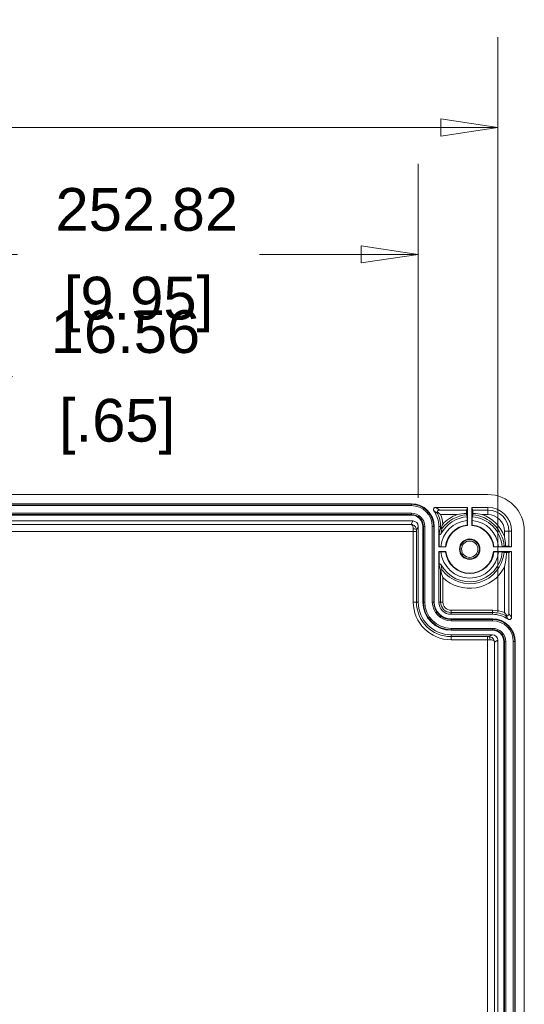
# Model space of a CAD drawing. Header units: millimetres. Extents: x 32 to 1714, y 32 to 1317.
# Tile 17 of 28: x 940 to 1051, y 248 to 464. Entities that reach past the tile are written whole.
import ezdxf

# ---------------------------------------------------------------- set-up
doc = ezdxf.new("R2010")
doc.units = ezdxf.units.MM
doc.header["$LTSCALE"] = 6.25
for name, color, linetype, lineweight in [('Dimension (ANSI)', 7, 'Continuous', 9), ('Visible (ANSI)', 7, 'Continuous', 9), ('Visible Narrow (ANSI)', 7, 'Continuous', 9)]:
    doc.layers.add(name, color=color, linetype=linetype, lineweight=lineweight)
doc.styles.add('Note Text (ANSI)', font='arial.ttf')
doc.dimstyles.new('Default - mm_inch (ANSI)', dxfattribs={"dimscale": 6.25, "dimtxt": 1.5, "dimasz": 2, "dimexe": 3.175, "dimexo": 1, "dimgap": 0.8, "dimtad": 0, "dimtih": 1, "dimtoh": 1, "dimrnd": 1e-08, "dimzin": 4, "dimdsep": 46, "dimtxsty": 'Note Text (ANSI)', "dimblk": 'Filled-1', "dimcen": 0.09, "dimdle": 10, "dimclrd": 256, "dimclre": 256, "dimclrt": 256, "dimadec": 1, "dimazin": 0, "dimtfac": 1.333333, "dimtofl": 0, "dimtmove": 0, "dimatfit": 3, "dimfxl": 1, "dimtolj": 1, "dimtzin": 0, "dimlwd": -1, "dimlwe": -1, "dimarcsym": 0})

# ---------------------------------------------------------------- blocks, each defined once
blk = doc.blocks.new('Filled-1')
at = {"color": 0}
for p, q in [((0, 0), (-1, 0.15)), ((-1, 0.15), (-1, -0.15)), ((-1, 0), (0, 0)), ((-1, -0.15), (0, 0))]:
    blk.add_line(p, q, dxfattribs=at)
at = {"color": 0, "flags": 128}
blk.add_lwpolyline([(-1, -0.15), (0, 0), (-1, 0.15), (-1, -0.15)], dxfattribs=at)
at = {"color": 0}
blk.add_solid([(-1, -0.15), (0, 0), (-1, 0.15), (-1, -0.15)], dxfattribs=at)
blk = doc.blocks.new('*D31')
at = {"layer": 'Defpoints', "color": 0, "transparency": 16777216}
for p in [(1044.75, 440.56), (757, 328.15), (1044.75, 328.15)]:
    blk.add_point(p, dxfattribs=at)
at = {"layer": 'Dimension (ANSI)', "transparency": 16777216}
for p, q in [((757, 334.4), (757, 460.4)), ((1044.75, 334.4), (1044.75, 460.4)), ((769.5, 440.56), (841.25, 440.56)), ((1032.25, 440.56), (894.42, 440.56))]:
    blk.add_line(p, q, dxfattribs=at)
at = {"layer": 'Dimension (ANSI)', "transparency": 16777216, "xscale": 12.5, "yscale": 12.5, "zscale": 12.5, "rotation": 180}
blk.add_blockref('Filled-1', (757, 440.56), dxfattribs=at)
at = {"layer": 'Dimension (ANSI)', "transparency": 16777216, "xscale": 12.5, "yscale": 12.5, "zscale": 12.5}
blk.add_blockref('Filled-1', (1044.75, 440.56), dxfattribs=at)
at = {"layer": 'Dimension (ANSI)', "transparency": 16777216, "char_height": 9.375, "attachment_point": 5, "style": 'Note Text (ANSI)'}
for s, insert in [('\\A1; 287.75', (867.83, 450.34)), ('\\A1;[11.33]', (867.83, 429.55))]:
    blk.add_mtext(s, dxfattribs=dict(at, insert=insert))
blk = doc.blocks.new('*D32')
at = {"layer": 'Defpoints', "color": 0, "transparency": 16777216}
for p in [(774.46, 412.75), (774.46, 353.1), (1027.28, 353.1)]:
    blk.add_point(p, dxfattribs=at)
at = {"layer": 'Dimension (ANSI)', "transparency": 16777216}
for p, q in [((774.46, 359.35), (774.46, 432.59)), ((1027.28, 359.35), (1027.28, 432.59)), ((786.96, 412.75), (939.42, 412.75)), ((1014.78, 412.75), (992.43, 412.75))]:
    blk.add_line(p, q, dxfattribs=at)
at = {"layer": 'Dimension (ANSI)', "transparency": 16777216, "xscale": 12.5, "yscale": 12.5, "zscale": 12.5, "rotation": 180}
blk.add_blockref('Filled-1', (774.46, 412.75), dxfattribs=at)
at = {"layer": 'Dimension (ANSI)', "transparency": 16777216, "xscale": 12.5, "yscale": 12.5, "zscale": 12.5}
blk.add_blockref('Filled-1', (1027.28, 412.75), dxfattribs=at)
at = {"layer": 'Dimension (ANSI)', "transparency": 16777216, "char_height": 9.375, "attachment_point": 5, "style": 'Note Text (ANSI)'}
for s, insert in [('\\A1; 252.82', (965.92, 422.54)), ('\\A1;[9.95]', (965.92, 401.74))]:
    blk.add_mtext(s, dxfattribs=dict(at, insert=insert))
blk = doc.blocks.new('*D34')
at = {"layer": 'Defpoints', "color": 0, "transparency": 16777216}
for p in [(909.15, 385.97), (892.59, 351.3), (909.15, 351.3)]:
    blk.add_point(p, dxfattribs=at)
at = {"layer": 'Dimension (ANSI)', "transparency": 16777216}
for p, q in [((892.59, 357.55), (892.59, 405.81)), ((909.15, 357.55), (909.15, 405.81)), ((880.09, 385.97), (867.59, 385.97)), ((921.65, 385.97), (938.32, 385.97))]:
    blk.add_line(p, q, dxfattribs=at)
at = {"layer": 'Dimension (ANSI)', "transparency": 16777216, "xscale": 12.5, "yscale": 12.5, "zscale": 12.5}
blk.add_blockref('Filled-1', (892.59, 385.97), dxfattribs=at)
at = {"layer": 'Dimension (ANSI)', "transparency": 16777216, "xscale": 12.5, "yscale": 12.5, "zscale": 12.5, "rotation": 180}
blk.add_blockref('Filled-1', (909.15, 385.97), dxfattribs=at)
at = {"layer": 'Dimension (ANSI)', "transparency": 16777216, "char_height": 9.375, "attachment_point": 5, "style": 'Note Text (ANSI)'}
for s, insert in [('\\A1; 16.56', (961.23, 395.75)), ('\\A1;[.65]', (961.23, 374.96))]:
    blk.add_mtext(s, dxfattribs=dict(at, insert=insert))

msp = doc.modelspace()

# ---------------------------------------------------------------- linework, layer by layer
at = {"layer": 'Visible (ANSI)'}
for p, q in [((759.1906, 360.0839), (1042.554, 360.0839)), ((912.3465, 358.0884), (1025.7856, 358.0884)), ((1031.1177, 357.2902), (1038.063, 357.2902)), ((1037.867, 356.7023), (1038.063, 357.2902)), ((1038.063, 353.3253), (1038.063, 357.2902)), ((1039.0607, 357.2902), (1039.2567, 356.7023)), ((1039.0607, 357.2902), (1039.0607, 353.3253)), ((1039.0607, 357.2902), (1042.5516, 357.2902)), ((912.1465, 354.297), (1026.0851, 354.297)), ((1025.7856, 355.5941), (912.3465, 355.5941)), ((1038.0107, 354.4187), (1038.0107, 355.2306)), ((1039.113, 355.2306), (1039.113, 354.4187)), ((1027.2823, 353.0997), (1027.2823, 336.532)), ((1028.28, 336.532), (1028.28, 353.0997)), ((1030.7744, 353.0997), (1030.7744, 336.532)), ((1031.7721, 348.6098), (1031.7721, 353.0997)), ((1047.7411, 352.1007), (1047.7411, 348.6098)), ((1050.5348, 352.1031), (1050.5348, 128.6047)), ((1031.8766, 348.662), (1031.8766, 351.5489)), ((1031.7721, 348.6098), (1031.8766, 348.662)), ((1031.7721, 348.6098), (1033.3475, 348.6098)), ((1031.8766, 347.5598), (1031.7721, 347.6121)), ((1033.3475, 347.6121), (1031.7721, 347.6121)), ((1031.7721, 336.532), (1031.7721, 347.6121)), ((1032.2541, 348.662), (1031.8766, 348.662)), ((1032.2541, 347.5598), (1031.8766, 347.5598)), ((1031.8766, 344.673), (1031.8766, 347.5598)), ((1043.7762, 348.6098), (1047.7411, 348.6098)), ((1047.7411, 347.6121), (1043.7762, 347.6121)), ((1044.8696, 348.662), (1045.6815, 348.662)), ((1045.6815, 347.5598), (1044.8696, 347.5598)), ((1047.1532, 348.8058), (1047.7411, 348.6098)), ((1047.7411, 347.6121), (1047.1532, 347.4161)), ((1047.7411, 347.6121), (1047.7411, 333.1837)), ((1043.5506, 333.8381), (1034.4661, 333.8381)), ((1034.4661, 332.8404), (1043.5506, 332.8404)), ((1043.5506, 330.346), (1034.4661, 330.346)), ((1034.4661, 329.3482), (1043.5506, 329.3482)), ((1044.7479, 328.1511), (1044.7479, 152.5568)), ((1046.045, 152.8562), (1046.045, 327.8516)), ((1048.5393, 327.8516), (1048.5393, 152.8562))]:
    msp.add_line(p, q, dxfattribs=at)
for radius in [2.2449, 2.1213, 1.7959]:
    msp.add_circle((1038.5618, 348.1109), radius, dxfattribs=at)
for centre, radius, start, end in [((1025.7856, 353.0997), 4.9887, 0, 90), ((1025.7856, 353.0997), 5.9865, 0, 34.696872), ((1042.5516, 352.1007), 5.1895, 0, 90), ((1025.7856, 353.0997), 2.4944, 0, 90), ((1038.5618, 348.1109), 7.141, 94.426298, 152.072816), ((1038.5618, 348.1109), 7.141, 4.426298, 85.573702), ((1038.5618, 348.1109), 5.2382, 95.465024, 174.534976), ((1038.5618, 348.1109), 5.2382, 5.465024, 84.534976), ((1038.5618, 348.1109), 7.141, 207.927184, 355.573702), ((1038.5618, 348.1109), 5.2382, 185.465024, 354.534976), ((1034.4661, 336.532), 7.1838, 180, 270), ((1034.4661, 336.532), 6.1861, 180, 270), ((1034.4661, 336.532), 3.6917, 180, 270), ((1034.4661, 336.532), 2.6939, 180, 270), ((1043.5506, 327.8516), 5.9865, 55.303128, 90), ((1043.5506, 327.8516), 4.9887, 0, 90), ((1043.5506, 327.8516), 2.4944, 0, 90)]:
    msp.add_arc(centre, radius, start, end, dxfattribs=at)
for centre, major_axis, ratio, start_param, end_param in [((1042.5516, 352.1007), (5.6458, 5.6458), 0.99969546, 5.49793944, 7.06843118), ((1037.867, 355.7046), (0, -0.9977), 0.00436335, 3.15468256, 4.44229144), ((1039.2566, 355.7046), (0, 0.9977), 0.00436335, 4.98248652, 6.2700954), ((1026.0849, 353.0995), (0.5355, 1.0711), 0.99980964, 5.17608228, 6.74672631), ((1046.1555, 348.8057), (-0.9977, 0), 0.00436335, 3.15468256, 4.44229144), ((1046.1555, 347.4161), (0.9977, 0), 0.00436335, 5.20625802, 6.2700954), ((1043.5504, 328.1509), (1.0711, 0.5355), 0.99980964, 5.81964431, 7.39028833)]:
    msp.add_ellipse(centre, major_axis=major_axis, ratio=ratio, start_param=start_param, end_param=end_param, dxfattribs=at)
for points, knots in [([(1031.1177, 357.2902), (1031.0527, 357.2902), (1030.9884, 357.2775), (1030.8682, 357.2282), (1030.8135, 357.192), (1030.721, 357.1008), (1030.6841, 357.0466), (1030.6333, 356.9271), (1030.6197, 356.8629), (1030.6182, 356.7464), (1030.6255, 356.6951), (1030.6556, 356.5965), (1030.6783, 356.5498), (1030.7076, 356.5074)], [0, 0, 0, 0, 0.019537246, 0.019537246, 0.039068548, 0.039068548, 0.05859604, 0.05859604, 0.078124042, 0.078124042, 0.093623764, 0.093623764, 0.109124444, 0.109124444, 0.109124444, 0.109124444]), ([(1031.4853, 355.9725), (1031.4849, 355.9734), (1031.4844, 355.9743), (1031.456, 356.033), (1031.4391, 356.0973), (1031.4344, 356.2032), (1031.4371, 356.2431), (1031.4452, 356.2836)], [-0.1193716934, -0.1193716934, -0.1193716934, -0.1193716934, -0.1189402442, -0.1189402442, -0.0910640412, -0.0910640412, -0.0752557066, -0.0752557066, -0.0752557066, -0.0752557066]), ([(1031.4452, 356.2836), (1031.4472, 356.2952), (1031.4496, 356.3066), (1031.469, 356.3868), (1031.4996, 356.4508), (1031.5895, 356.5691), (1031.6479, 356.616), (1031.7764, 356.6825), (1031.8483, 356.7004), (1031.9206, 356.7023), (1031.9217, 356.7023), (1031.9227, 356.7023)], [-0.10881007, -0.10881007, -0.10881007, -0.10881007, -0.103763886, -0.103763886, -0.072706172, -0.072706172, -0.037752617, -0.037752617, 0, 0, 0.00054328, 0.00054328, 0.00054328, 0.00054328]), ([(1031.4452, 356.2836), (1031.5511, 356.197), (1031.668, 356.1045), (1031.9048, 355.9137), (1032.0301, 355.8112), (1032.1527, 355.7067), (1032.1539, 355.7057), (1032.1551, 355.7046)], [0.0016335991, 0.0016335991, 0.0016335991, 0.0016335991, 0.0466378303, 0.0466378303, 0.0940484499, 0.0940484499, 0.094527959, 0.094527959, 0.094527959, 0.094527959]), ([(1035.8085, 355.7046), (1035.8119, 355.7053), (1035.8153, 355.706), (1036.4384, 355.8345), (1037.1229, 355.9319), (1037.8629, 355.9709)], [-0.001040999, -0.001040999, -0.001040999, -0.001040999, 0, 0, 0.190269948, 0.190269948, 0.190269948, 0.190269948]), ([(1037.8629, 355.9709), (1037.8629, 355.9693), (1037.8629, 355.9677), (1037.863, 355.9091), (1037.8631, 355.8474), (1037.8635, 355.7601), (1037.8638, 355.7189), (1037.8643, 355.6726), (1037.8646, 355.6582), (1037.8648, 355.6574)], [0.0922894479, 0.0922894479, 0.0922894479, 0.0922894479, 0.0927951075, 0.0927951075, 0.1113644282, 0.1113644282, 0.1298882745, 0.1298882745, 0.1477253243, 0.1477253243, 0.1477253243, 0.1477253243]), ([(1038.0107, 354.4187), (1038.0107, 354.2949), (1038.0108, 354.1492), (1038.0113, 353.9205), (1038.0116, 353.7971), (1038.0124, 353.6223), (1038.0129, 353.54), (1038.0139, 353.4467), (1038.0145, 353.4179), (1038.015, 353.4169)], [0.741881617, 0.741881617, 0.741881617, 0.741881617, 0.779102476, 0.779102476, 0.816260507, 0.816260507, 0.853318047, 0.853318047, 0.88941545, 0.88941545, 0.88941545, 0.88941545]), ([(1039.1086, 353.4169), (1039.1092, 353.4179), (1039.1098, 353.4467), (1039.1108, 353.54), (1039.1113, 353.6223), (1039.1121, 353.7971), (1039.1124, 353.9205), (1039.1128, 354.1492), (1039.113, 354.2949), (1039.113, 354.4187)], [0.29762537, 0.29762537, 0.29762537, 0.29762537, 0.333722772, 0.333722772, 0.370780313, 0.370780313, 0.407938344, 0.407938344, 0.445159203, 0.445159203, 0.445159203, 0.445159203]), ([(1039.2588, 355.6574), (1039.2591, 355.6582), (1039.2594, 355.6726), (1039.2599, 355.7189), (1039.2601, 355.7601), (1039.2605, 355.8474), (1039.2607, 355.9091), (1039.2608, 355.9677), (1039.2608, 355.9693), (1039.2608, 355.9709)], [0.1490248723, 0.1490248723, 0.1490248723, 0.1490248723, 0.1668619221, 0.1668619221, 0.1853857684, 0.1853857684, 0.2039550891, 0.2039550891, 0.2044607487, 0.2044607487, 0.2044607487, 0.2044607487]), ([(1039.2608, 355.9709), (1040.0009, 355.9319), (1040.6854, 355.8345), (1041.3085, 355.706), (1041.3119, 355.7053), (1041.3152, 355.7046)], [0.000415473, 0.000415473, 0.000415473, 0.000415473, 0.223325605, 0.223325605, 0.224518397, 0.224518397, 0.224518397, 0.224518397]), ([(1032.301, 352.6403), (1032.2945, 352.6426), (1032.288, 352.6451), (1032.2445, 352.665), (1032.2164, 352.6912), (1032.1845, 352.7415), (1032.1772, 352.7619), (1032.1715, 352.7878), (1032.1704, 352.7953), (1032.1694, 352.8069), (1032.1691, 352.8114), (1032.1691, 352.8167), (1032.169, 352.8175), (1032.169, 352.8183)], [-0.0154498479, -0.0154498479, -0.0154498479, -0.0154498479, -0.0144105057, -0.0144105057, -0.0082710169, -0.0082710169, -0.0039134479, -0.0039134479, -0.0016935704, -0.0016935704, -0.0002412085, -0.0002412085, 0, 0, 0, 0]), ([(1032.301, 352.6403), (1032.4, 352.9128), (1032.5255, 353.2638), (1032.6468, 353.6095), (1032.6474, 353.6112), (1032.648, 353.613)], [0.0087174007, 0.0087174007, 0.0087174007, 0.0087174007, 0.0940156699, 0.0940156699, 0.0944467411, 0.0944467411, 0.0944467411, 0.0944467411]), ([(1032.5268, 352.695), (1032.5264, 352.6945), (1032.526, 352.6941), (1032.5099, 352.6742), (1032.4899, 352.6578), (1032.4447, 352.6347), (1032.4196, 352.6273), (1032.3615, 352.6233), (1032.3303, 352.6283), (1032.301, 352.6403)], [-0.0599580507, -0.0599580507, -0.0599580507, -0.0599580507, -0.0596868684, -0.0596868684, -0.0488480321, -0.0488480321, -0.0386671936, -0.0386671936, -0.0273045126, -0.0273045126, -0.0273045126, -0.0273045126]), ([(1031.8766, 351.5489), (1031.8766, 351.5229), (1031.8817, 351.4971), (1031.9015, 351.4489), (1031.916, 351.427), (1031.9525, 351.39), (1031.9742, 351.3753), (1032.022, 351.355), (1032.0476, 351.3496), (1032.0995, 351.3489), (1032.1253, 351.3537), (1032.1714, 351.3719), (1032.1916, 351.3844), (1032.2268, 351.4158), (1032.2414, 351.4346), (1032.2525, 351.4554)], [0, 0, 0, 0, 0.0078270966, 0.0078270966, 0.0156474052, 0.0156474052, 0.0234590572, 0.0234590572, 0.0312651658, 0.0312651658, 0.0390720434, 0.0390720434, 0.0461636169, 0.0461636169, 0.0532572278, 0.0532572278, 0.0532572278, 0.0532572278]), ([(1046.1555, 350.8643), (1046.1562, 350.861), (1046.1569, 350.8576), (1046.2854, 350.2345), (1046.3828, 349.55), (1046.4218, 348.8099)], [-0.001018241, -0.001018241, -0.001018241, -0.001018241, 0, 0, 0.190289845, 0.190289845, 0.190289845, 0.190289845]), ([(1033.2559, 348.6577), (1033.2549, 348.6583), (1033.226, 348.6589), (1033.1328, 348.6599), (1033.0504, 348.6604), (1032.8757, 348.6611), (1032.7522, 348.6615), (1032.5236, 348.6619), (1032.3779, 348.662), (1032.2541, 348.662)], [0.29762537, 0.29762537, 0.29762537, 0.29762537, 0.333722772, 0.333722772, 0.370780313, 0.370780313, 0.407938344, 0.407938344, 0.445159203, 0.445159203, 0.445159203, 0.445159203]), ([(1032.2541, 347.5598), (1032.3779, 347.5598), (1032.5236, 347.5599), (1032.7522, 347.5603), (1032.8757, 347.5607), (1033.0504, 347.5615), (1033.1328, 347.562), (1033.226, 347.563), (1033.2549, 347.5636), (1033.2559, 347.5641)], [0.148361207, 0.148361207, 0.148361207, 0.148361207, 0.185582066, 0.185582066, 0.222740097, 0.222740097, 0.259797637, 0.259797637, 0.29589504, 0.29589504, 0.29589504, 0.29589504]), ([(1044.8696, 348.662), (1044.7458, 348.662), (1044.6001, 348.6619), (1044.3714, 348.6615), (1044.248, 348.6611), (1044.0733, 348.6604), (1043.9909, 348.6599), (1043.8976, 348.6589), (1043.8688, 348.6583), (1043.8678, 348.6577)], [0.741881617, 0.741881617, 0.741881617, 0.741881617, 0.779102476, 0.779102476, 0.816260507, 0.816260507, 0.853318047, 0.853318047, 0.88941545, 0.88941545, 0.88941545, 0.88941545]), ([(1043.8678, 347.5641), (1043.8688, 347.5636), (1043.8976, 347.563), (1043.9909, 347.562), (1044.0733, 347.5615), (1044.248, 347.5607), (1044.3714, 347.5603), (1044.6001, 347.5599), (1044.7458, 347.5598), (1044.8696, 347.5598)], [0.29762537, 0.29762537, 0.29762537, 0.29762537, 0.333722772, 0.333722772, 0.370780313, 0.370780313, 0.407938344, 0.407938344, 0.445159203, 0.445159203, 0.445159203, 0.445159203]), ([(1046.4218, 348.8099), (1046.4202, 348.8099), (1046.4186, 348.8099), (1046.36, 348.8098), (1046.2983, 348.8096), (1046.211, 348.8092), (1046.1699, 348.809), (1046.1235, 348.8085), (1046.1091, 348.8082), (1046.1083, 348.8079)], [0.0922894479, 0.0922894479, 0.0922894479, 0.0922894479, 0.0927951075, 0.0927951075, 0.1113644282, 0.1113644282, 0.1298882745, 0.1298882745, 0.1477253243, 0.1477253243, 0.1477253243, 0.1477253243]), ([(1046.1021, 347.4161), (1046.1036, 347.4156), (1046.1324, 347.415), (1046.2251, 347.414), (1046.3074, 347.4134), (1046.4592, 347.4128), (1046.5426, 347.4125), (1046.6285, 347.4123)], [0.297986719, 0.297986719, 0.297986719, 0.297986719, 0.333662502, 0.333662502, 0.3707115, 0.3707115, 0.398131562, 0.398131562, 0.398131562, 0.398131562]), ([(1046.1555, 344.1388), (1046.1569, 344.1444), (1046.1583, 344.1499), (1046.3305, 344.8535), (1046.4596, 345.5652), (1046.5832, 346.6653), (1046.6123, 347.0375), (1046.6285, 347.4123)], [-0.336912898, -0.336912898, -0.336912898, -0.336912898, -0.335146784, -0.335146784, -0.113430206, -0.113430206, -0.000601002, -0.000601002, -0.000601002, -0.000601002]), ([(1032.2525, 344.7665), (1032.2403, 344.7894), (1032.2237, 344.8098), (1032.1837, 344.8431), (1032.1607, 344.8557), (1032.1111, 344.8713), (1032.085, 344.8741), (1032.0333, 344.8697), (1032.0081, 344.8625), (1031.9619, 344.8387), (1031.9413, 344.8225), (1031.9092, 344.7848), (1031.8971, 344.7643), (1031.8808, 344.72), (1031.8766, 344.6966), (1031.8766, 344.673)], [0, 0, 0, 0, 0.0078258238, 0.0078258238, 0.0156439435, 0.0156439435, 0.0234537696, 0.0234537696, 0.0312594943, 0.0312594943, 0.0390676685, 0.0390676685, 0.0461614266, 0.0461614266, 0.0532571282, 0.0532571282, 0.0532571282, 0.0532571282]), ([(1032.1684, 343.4062), (1032.1684, 343.4068), (1032.1684, 343.4074), (1032.169, 343.4327), (1032.1747, 343.4574), (1032.1908, 343.4918), (1032.1972, 343.5026), (1032.2049, 343.5129)], [-0.0599723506, -0.0599723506, -0.0599723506, -0.0599723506, -0.0597000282, -0.0597000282, -0.0490654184, -0.0490654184, -0.0439949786, -0.0439949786, -0.0439949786, -0.0439949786]), ([(1032.2049, 343.5129), (1032.2114, 343.523), (1032.2188, 343.5325), (1032.2512, 343.5677), (1032.2814, 343.5874), (1032.3544, 343.6122), (1032.3963, 343.6129), (1032.4702, 343.5908), (1032.5, 343.5705), (1032.522, 343.5438), (1032.5224, 343.5433), (1032.5228, 343.5428)], [-0.0881416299, -0.0881416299, -0.0881416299, -0.0881416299, -0.0800236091, -0.0800236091, -0.0559416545, -0.0559416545, -0.0268839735, -0.0268839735, 0, 0, 0.0004831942, 0.0004831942, 0.0004831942, 0.0004831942]), ([(1032.2049, 343.5129), (1032.2109, 343.4805), (1032.2171, 343.4495), (1032.303, 343.0331), (1032.4695, 342.4635), (1032.6652, 341.8963), (1032.6662, 341.8933), (1032.6672, 341.8903)], [-0.192331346, -0.192331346, -0.192331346, -0.192331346, -0.179448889, -0.179448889, 0, 0, 0.000949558, 0.000949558, 0.000949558, 0.000949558]), ([(1046.1555, 334.2211), (1046.1566, 334.2199), (1046.1576, 334.2187), (1046.2619, 334.0963), (1046.3643, 333.9712), (1046.5552, 333.7343), (1046.6478, 333.6172), (1046.7345, 333.5112)], [-0.0004681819, -0.0004681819, -0.0004681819, -0.0004681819, 0, 0, 0.0478980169, 0.0478980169, 0.0934777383, 0.0934777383, 0.0934777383, 0.0934777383]), ([(1046.7345, 333.5112), (1046.7033, 333.505), (1046.6724, 333.5019), (1046.5651, 333.5008), (1046.4914, 333.5183), (1046.4252, 333.5504), (1046.4243, 333.5508), (1046.4234, 333.5513)], [-0.0440470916, -0.0440470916, -0.0440470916, -0.0440470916, -0.0317525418, -0.0317525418, 0, 0, 0.0004350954, 0.0004350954, 0.0004350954, 0.0004350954]), ([(1047.1532, 333.9887), (1047.1532, 333.9876), (1047.1532, 333.9866), (1047.1515, 333.9231), (1047.1376, 333.8602), (1047.086, 333.7448), (1047.0493, 333.6911), (1046.9474, 333.5939), (1046.8839, 333.5553), (1046.7884, 333.5228), (1046.762, 333.5159), (1046.7345, 333.5112)], [-0.1309578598, -0.1309578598, -0.1309578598, -0.1309578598, -0.1304917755, -0.1304917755, -0.1021157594, -0.1021157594, -0.0753982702, -0.0753982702, -0.0465223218, -0.0465223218, -0.0362521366, -0.0362521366, -0.0362521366, -0.0362521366]), ([(1046.9583, 332.7736), (1047.0117, 332.7366), (1047.0719, 332.7104), (1047.1988, 332.6825), (1047.2644, 332.6811), (1047.3924, 332.7035), (1047.4535, 332.7271), (1047.5634, 332.7964), (1047.611, 332.8414), (1047.6786, 332.9363), (1047.7018, 332.9827), (1047.7331, 333.0809), (1047.7411, 333.1321), (1047.7411, 333.1837)], [0, 0, 0, 0, 0.019540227, 0.019540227, 0.039074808, 0.039074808, 0.058604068, 0.058604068, 0.078131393, 0.078131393, 0.09362747, 0.09362747, 0.109124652, 0.109124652, 0.109124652, 0.109124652])]:
    msp.add_open_spline(points, degree=3, knots=knots, dxfattribs=at)
for points, weights in [([(1038.0107, 355.2306), (1037.9399, 355.4382), (1037.8648, 355.6574)], [1, 1.0004016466, 1.0000113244]), ([(1039.2588, 355.6574), (1039.1838, 355.4382), (1039.113, 355.2306)], [1.0000113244, 1.0004016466, 1]), ([(1038.015, 353.4169), (1038.0392, 353.3708), (1038.063, 353.3253)], [4.6044413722, 4.62780924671, 4.65100610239]), ([(1039.0607, 353.3253), (1039.0845, 353.3708), (1039.1086, 353.4169)], [4.65100610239, 4.62780924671, 4.6044413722]), ([(1033.3475, 348.6098), (1033.302, 348.6336), (1033.2559, 348.6577)], [4.65100610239, 4.62780924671, 4.6044413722]), ([(1033.2559, 347.5641), (1033.302, 347.5883), (1033.3475, 347.6121)], [4.6044413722, 4.62780924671, 4.65100610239]), ([(1043.8678, 348.6577), (1043.8217, 348.6336), (1043.7762, 348.6098)], [4.6044413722, 4.62780924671, 4.65100610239]), ([(1043.7762, 347.6121), (1043.8217, 347.5883), (1043.8678, 347.5641)], [4.65100610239, 4.62780924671, 4.6044413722]), ([(1045.6815, 348.662), (1045.8891, 348.7329), (1046.1083, 348.8079)], [1, 1.0004016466, 1.0000113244]), ([(1046.1021, 347.4161), (1045.8862, 347.49), (1045.6815, 347.5598)], [1.00002233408, 1.00039589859, 1])]:
    msp.add_rational_spline(points, weights, degree=2, dxfattribs=at)
msp.add_open_spline([(1032.169, 352.8183), (1032.1688, 352.9139), (1032.1686, 353.0078), (1032.1684, 353.0997)], degree=3, dxfattribs=at)
at = {"layer": 'Visible Narrow (ANSI)'}
for p, q in [((1025.7856, 357.9702), (912.3465, 357.9702)), ((912.3465, 357.6712), (1025.7856, 357.6712)), ((1025.7856, 358.0884), (1025.7856, 357.9702)), ((1025.7856, 357.6712), (1025.7856, 357.9702)), ((1037.867, 356.7023), (1031.9227, 356.7023)), ((1042.5516, 356.7023), (1039.2567, 356.7023)), ((1042.5516, 357.2902), (1042.5516, 356.7023)), ((1042.5516, 355.7046), (1042.5516, 356.7023)), ((1025.7856, 356.0113), (912.3465, 356.0113)), ((912.3465, 355.7122), (1025.7856, 355.7122)), ((1026.0851, 354.297), (1025.6974, 353.5215)), ((1025.7856, 355.7122), (1025.7856, 356.0113)), ((1025.7856, 355.5941), (1025.7856, 355.7122)), ((1032.1551, 355.7046), (1035.8085, 355.7046)), ((1041.3152, 355.7046), (1042.5516, 355.7046)), ((911.208, 352.0251), (1026.1894, 352.0251)), ((1025.6974, 353.5215), (912.9219, 353.5215)), ((1026.8878, 352.0251), (1026.1894, 352.0251)), ((1026.1894, 352.0251), (1026.1894, 336.532)), ((1026.8878, 336.532), (1026.8878, 352.0251)), ((1026.8882, 352.3116), (1027.2823, 353.0997)), ((1028.28, 353.0997), (1028.3982, 353.0997)), ((1028.3982, 353.0997), (1028.6972, 353.0997)), ((1028.3982, 353.0997), (1028.3982, 336.532)), ((1028.6972, 336.532), (1028.6972, 353.0997)), ((1030.3572, 353.0997), (1030.6562, 353.0997)), ((1030.3572, 353.0997), (1030.3572, 336.532)), ((1030.6562, 336.532), (1030.6562, 353.0997)), ((1030.7744, 353.0997), (1030.6562, 353.0997)), ((1031.7721, 353.0997), (1032.1684, 353.0997)), ((1046.1555, 352.1007), (1046.1555, 350.8643)), ((1046.1555, 352.1007), (1047.1532, 352.1007)), ((1047.1532, 348.8058), (1047.1532, 352.1007)), ((1047.7411, 352.1007), (1047.1532, 352.1007)), ((1047.1532, 333.9887), (1047.1532, 347.4161)), ((1032.1684, 343.4062), (1032.1684, 336.532)), ((1046.1555, 344.1388), (1046.1555, 334.2211)), ((1032.6672, 336.532), (1032.6672, 341.8903)), ((1026.8878, 336.532), (1026.1894, 336.532)), ((1027.2823, 336.532), (1026.8878, 336.532)), ((1028.28, 336.532), (1028.3982, 336.532)), ((1028.3982, 336.532), (1028.6972, 336.532)), ((1030.3572, 336.532), (1030.6562, 336.532)), ((1030.7744, 336.532), (1030.6562, 336.532)), ((1031.7721, 336.532), (1032.1684, 336.532)), ((1032.6672, 336.532), (1032.1684, 336.532)), ((1034.4661, 334.7332), (1034.4661, 334.2343)), ((1043.5506, 334.7332), (1034.4661, 334.7332)), ((1043.5506, 334.7332), (1043.5506, 334.2343)), ((1034.4661, 334.2343), (1043.5506, 334.2343)), ((1034.4661, 333.8381), (1034.4661, 334.2343)), ((1034.4661, 332.8404), (1034.4661, 332.7222)), ((1034.4661, 332.4231), (1034.4661, 332.7222)), ((1043.5506, 332.7222), (1034.4661, 332.7222)), ((1034.4661, 332.4231), (1043.5506, 332.4231)), ((1043.5506, 333.8381), (1043.5506, 334.2343)), ((1043.5506, 332.8404), (1043.5506, 332.7222)), ((1043.5506, 332.4231), (1043.5506, 332.7222)), ((1034.4661, 330.4642), (1034.4661, 330.7632)), ((1043.5506, 330.7632), (1034.4661, 330.7632)), ((1034.4661, 330.4642), (1043.5506, 330.4642)), ((1034.4661, 330.346), (1034.4661, 330.4642)), ((1043.5506, 330.4642), (1043.5506, 330.7632)), ((1043.5506, 330.346), (1043.5506, 330.4642)), ((1034.4661, 329.3482), (1034.4661, 328.9537)), ((1034.4661, 328.9537), (1034.4661, 328.2553)), ((1042.476, 328.9537), (1034.4661, 328.9537)), ((1034.4661, 328.2553), (1042.476, 328.2553)), ((1042.476, 328.9537), (1042.476, 328.2553)), ((1042.476, 328.2553), (1042.476, 152.4525)), ((1043.5506, 329.3482), (1042.7625, 328.9542)), ((1043.9724, 327.7634), (1044.7479, 328.1511)), ((1043.9724, 152.9445), (1043.9724, 327.7634)), ((1046.045, 327.8516), (1046.1631, 327.8516)), ((1046.4622, 327.8516), (1046.1631, 327.8516)), ((1046.1631, 327.8516), (1046.1631, 152.8562)), ((1046.4622, 152.8562), (1046.4622, 327.8516)), ((1048.1221, 327.8516), (1048.4211, 327.8516)), ((1048.1221, 327.8516), (1048.1221, 152.8562)), ((1048.4211, 152.8562), (1048.4211, 327.8516)), ((1048.5393, 327.8516), (1048.4211, 327.8516))]:
    msp.add_line(p, q, dxfattribs=at)
for centre, radius, start, end in [((1025.7856, 353.0997), 4.8706, 0, 90), ((1025.7856, 353.0997), 4.5715, 0, 90), ((1042.5516, 352.1007), 4.6016, 0, 90), ((1025.7856, 353.0997), 2.9116, 0, 90), ((1025.7856, 353.0997), 2.6126, 0, 90), ((1025.7856, 353.0997), 6.3827, 0, 26.749622), ((1025.7856, 353.0997), 6.8816, 4.277598, 22.243339), ((1038.5618, 348.1109), 6.3318, 94.993356, 175.006644), ((1038.5618, 348.1109), 7.5786, 95.276823, 142.780316), ((1038.5618, 348.1109), 8.0775, 109.929728, 137.065653), ((1038.5618, 348.1109), 6.3318, 4.993356, 85.006644), ((1038.5618, 348.1109), 7.5786, 5.276823, 84.723177), ((1038.5618, 348.1109), 8.0775, 19.929728, 70.070272), ((1042.5516, 352.1007), 3.6039, 0, 90), ((1038.5618, 348.1109), 5.334, 95.883824, 174.116176), ((1038.5618, 348.1109), 5.334, 5.883824, 84.116176), ((1038.5618, 348.1109), 6.3318, 184.993356, 355.006644), ((1038.5618, 348.1109), 5.334, 185.883824, 354.116176), ((1038.5618, 348.1109), 7.5722, 217.104608, 354.734997), ((1038.5618, 348.1109), 8.5698, 226.541227, 332.386766), ((1034.4661, 336.532), 8.2767, 180, 270), ((1034.4661, 336.532), 7.5783, 180, 270), ((1034.4661, 336.532), 6.0679, 180, 270), ((1034.4661, 336.532), 5.7688, 180, 270), ((1034.4661, 336.532), 4.1089, 180, 270), ((1034.4661, 336.532), 3.8099, 180, 270), ((1034.4661, 336.532), 2.2977, 180, 270), ((1034.4661, 336.532), 1.7989, 180, 270), ((1043.5506, 327.8516), 6.8816, 67.756661, 90), ((1043.5506, 327.8516), 6.3827, 63.250378, 90), ((1043.5506, 327.8516), 4.8706, 0, 90), ((1043.5506, 327.8516), 4.5715, 0, 90), ((1043.5506, 327.8516), 2.9116, 0, 90), ((1043.5506, 327.8516), 2.6126, 0, 90)]:
    msp.add_arc(centre, radius, start, end, dxfattribs=at)
for centre, major_axis, ratio, start_param, end_param in [((1026.1963, 352.0251), (0, -1.4966), 0.00465433, 4.34534282, 4.71238898), ((1026.1898, 352.3116), (0.6984, -0.0023), 0.35885816, 0.00934941, 1.57200037), ((1026.8947, 352.0251), (0, 0.7982), 0.00872687, 1.20375016, 1.57079633), ((1042.476, 328.9607), (-0.7982, 0), 0.00872687, 1.57079633, 1.93784249), ((1042.476, 328.2623), (1.4966, 0), 0.00465433, 4.71238898, 5.07943514), ((1042.7625, 328.2558), (-0.0023, 0.6984), 0.35885816, 4.71118494, 6.2738359)]:
    msp.add_ellipse(centre, major_axis=major_axis, ratio=ratio, start_param=start_param, end_param=end_param, dxfattribs=at)
for points, knots in [([(1030.7076, 356.5074), (1030.7776, 356.4636), (1030.846, 356.4198), (1030.9826, 356.3299), (1031.0507, 356.284), (1031.1174, 356.2379), (1031.1763, 356.1973), (1031.234, 356.1565), (1031.3569, 356.0681), (1031.4218, 356.0203), (1031.4853, 355.9725)], [0.05001398, 0.05001398, 0.05001398, 0.05001398, 1.1752893, 1.1752893, 2.35057861, 2.35057861, 2.35057861, 3.38847382, 3.38847382, 4.60157172, 4.60157172, 4.60157172, 4.60157172]), ([(1031.9227, 356.7023), (1031.8592, 356.753), (1031.7944, 356.8036), (1031.6691, 356.8994), (1031.6088, 356.9446), (1031.5473, 356.9898), (1031.4776, 357.041), (1031.4063, 357.0921), (1031.2631, 357.1923), (1031.1913, 357.2412), (1031.1177, 357.2902)], [-4.55221535, -4.55221535, -4.55221535, -4.55221535, -3.38847382, -3.38847382, -2.35057861, -2.35057861, -2.35057861, -1.1752893, -1.1752893, -0.04979577, -0.04979577, -0.04979577, -0.04979577]), ([(1026.8882, 352.3116), (1026.8883, 352.3832), (1026.882, 352.4535), (1026.8514, 352.629), (1026.819, 352.7284), (1026.7248, 352.9333), (1026.657, 353.0336), (1026.4653, 353.2492), (1026.3277, 353.3465), (1026.0285, 353.4841), (1025.8622, 353.52), (1025.6974, 353.5215)], [0, 0, 0, 0, 0.009650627, 0.009650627, 0.02509163, 0.02509163, 0.044664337, 0.044664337, 0.075129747, 0.075129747, 0.108427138, 0.108427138, 0.108427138, 0.108427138]), ([(1025.6974, 353.5215), (1025.7656, 353.5187), (1025.8345, 353.489), (1025.9583, 353.3784), (1026.0153, 353.3009), (1026.0946, 353.1302), (1026.1226, 353.0511), (1026.1615, 352.8897), (1026.1748, 352.8114), (1026.1874, 352.6736), (1026.1899, 352.6184), (1026.1898, 352.5622)], [-0.108427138, -0.108427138, -0.108427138, -0.108427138, -0.075129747, -0.075129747, -0.044664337, -0.044664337, -0.02509163, -0.02509163, -0.009650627, -0.009650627, 0, 0, 0, 0]), ([(1032.169, 352.8183), (1032.1372, 352.6973), (1032.1053, 352.572), (1032.0397, 352.3034), (1032.006, 352.1595), (1031.9724, 352.0072), (1031.9445, 351.881), (1031.9165, 351.7492), (1031.8846, 351.5895), (1031.8806, 351.5693), (1031.8766, 351.5489)], [-4.58240853, -4.58240853, -4.58240853, -4.58240853, -3.48305151, -3.48305151, -2.32203434, -2.32203434, -2.32203434, -1.3596251, -1.3596251, -1.22156479, -1.22156479, -1.22156479, -1.22156479]), ([(1032.2525, 351.4554), (1032.2562, 351.4753), (1032.26, 351.4951), (1032.2899, 351.6511), (1032.3161, 351.7799), (1032.3423, 351.9033), (1032.3739, 352.0522), (1032.4056, 352.1931), (1032.4671, 352.4553), (1032.4969, 352.5772), (1032.5268, 352.695)], [1.22147744, 1.22147744, 1.22147744, 1.22147744, 1.3596251, 1.3596251, 2.32203434, 2.32203434, 2.32203434, 3.48305151, 3.48305151, 4.57468264, 4.57468264, 4.57468264, 4.57468264]), ([(1031.8766, 344.673), (1031.8806, 344.6529), (1031.8845, 344.6329), (1031.9164, 344.4732), (1031.9444, 344.3411), (1031.9724, 344.2146), (1032.006, 344.0624), (1032.0397, 343.9184), (1032.105, 343.6507), (1032.1367, 343.5264), (1032.1684, 343.4062)], [-3.42250397, -3.42250397, -3.42250397, -3.42250397, -3.28623453, -3.28623453, -2.32203437, -2.32203437, -2.32203437, -1.16101718, -1.16101718, -0.06951701, -0.06951701, -0.06951701, -0.06951701]), ([(1032.5228, 343.5428), (1032.4942, 343.6557), (1032.4657, 343.7723), (1032.4056, 344.0287), (1032.3739, 344.1696), (1032.3423, 344.3185), (1032.316, 344.4422), (1032.2898, 344.5713), (1032.2599, 344.7273), (1032.2562, 344.7468), (1032.2525, 344.7665)], [0.1187606, 0.1187606, 0.1187606, 0.1187606, 1.16101718, 1.16101718, 2.32203437, 2.32203437, 2.32203437, 3.28623453, 3.28623453, 3.42259132, 3.42259132, 3.42259132, 3.42259132]), ([(1046.4234, 333.5513), (1046.4658, 333.4949), (1046.5082, 333.4376), (1046.5966, 333.3152), (1046.6428, 333.25), (1046.6888, 333.1834), (1046.7349, 333.1167), (1046.7808, 333.0485), (1046.8707, 332.9119), (1046.9145, 332.8436), (1046.9583, 332.7736)], [-4.60157172, -4.60157172, -4.60157172, -4.60157172, -3.52586791, -3.52586791, -2.35057861, -2.35057861, -2.35057861, -1.1752893, -1.1752893, -0.05001398, -0.05001398, -0.05001398, -0.05001398]), ([(1047.7411, 333.1837), (1047.6921, 333.2573), (1047.6432, 333.329), (1047.543, 333.4723), (1047.4919, 333.5436), (1047.4407, 333.6133), (1047.3895, 333.683), (1047.3384, 333.751), (1047.2426, 333.8757), (1047.1979, 333.9327), (1047.1532, 333.9887)], [0.04979577, 0.04979577, 0.04979577, 0.04979577, 1.1752893, 1.1752893, 2.35057861, 2.35057861, 2.35057861, 3.52586791, 3.52586791, 4.55221535, 4.55221535, 4.55221535, 4.55221535]), ([(1043.9724, 327.7634), (1043.9705, 327.9717), (1043.9145, 328.1815), (1043.7167, 328.507), (1043.606, 328.6315), (1043.3482, 328.8127), (1043.2163, 328.8773), (1042.97, 328.9405), (1042.8676, 328.9544), (1042.7625, 328.9542)], [-0.000506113, -0.000506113, -0.000506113, -0.000506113, 0.041598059, 0.041598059, 0.071074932, 0.071074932, 0.09374945, 0.09374945, 0.107921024, 0.107921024, 0.107921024, 0.107921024]), ([(1043.0131, 328.2558), (1043.0956, 328.256), (1043.176, 328.2503), (1043.3696, 328.2243), (1043.4735, 328.1976), (1043.6772, 328.1227), (1043.765, 328.0712), (1043.923, 327.9365), (1043.9688, 327.8496), (1043.9724, 327.7634)], [-0.107921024, -0.107921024, -0.107921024, -0.107921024, -0.09374945, -0.09374945, -0.071074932, -0.071074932, -0.041598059, -0.041598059, 0.000506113, 0.000506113, 0.000506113, 0.000506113])]:
    msp.add_open_spline(points, degree=3, knots=knots, dxfattribs=at)

# ---------------------------------------------------------------- dimensions: what is measured, and where the dimension line sits
at = {"layer": 'Dimension (ANSI)'}
dim = msp.add_linear_dim(base=(1044.7479, 440.5564), p1=(756.9968, 328.1511), p2=(1044.7479, 328.1511), text=' <>\\X[11.33]', dimstyle='Default - mm_inch (ANSI)', override={"dimgap": 0.8, "dimtih": 0, "dimtoh": 0, "dimdec": 2, "dimpost": '\\X', "dimtol": 0, "dimlim": 0, "dimtp": 0, "dimtm": 0, "dimtdec": 2, "dimatfit": 1}, dxfattribs=at)
dim.commit()
dim.dimension.update_dxf_attribs({"geometry": '*D31', "text_midpoint": (867.8333, 440.5564), "dimtype": 160})
for base, p1, p2, text, picture, middle in [((774.4624, 412.749), (1027.2823, 353.0997), (774.4624, 353.0997), ' <>\\X[9.95]', '*D32', (965.9244, 412.749)), ((909.1537, 385.9651), (892.591, 351.3042), (909.1537, 351.3042), ' <>\\X[.65]', '*D34', (961.2255, 385.9651))]:
    dim = msp.add_linear_dim(base=base, p1=p1, p2=p2, angle=180, text=text, dimstyle='Default - mm_inch (ANSI)', override={"dimgap": 0.8, "dimtih": 0, "dimtoh": 0, "dimdec": 2, "dimpost": '\\X', "dimtol": 0, "dimlim": 0, "dimtp": 0, "dimtm": 0, "dimtdec": 2, "dimatfit": 1}, dxfattribs=at)
    dim.commit()
    dim.dimension.update_dxf_attribs({"geometry": picture, "text_midpoint": middle, "dimtype": 160})

doc.saveas('drawing.dxf')
